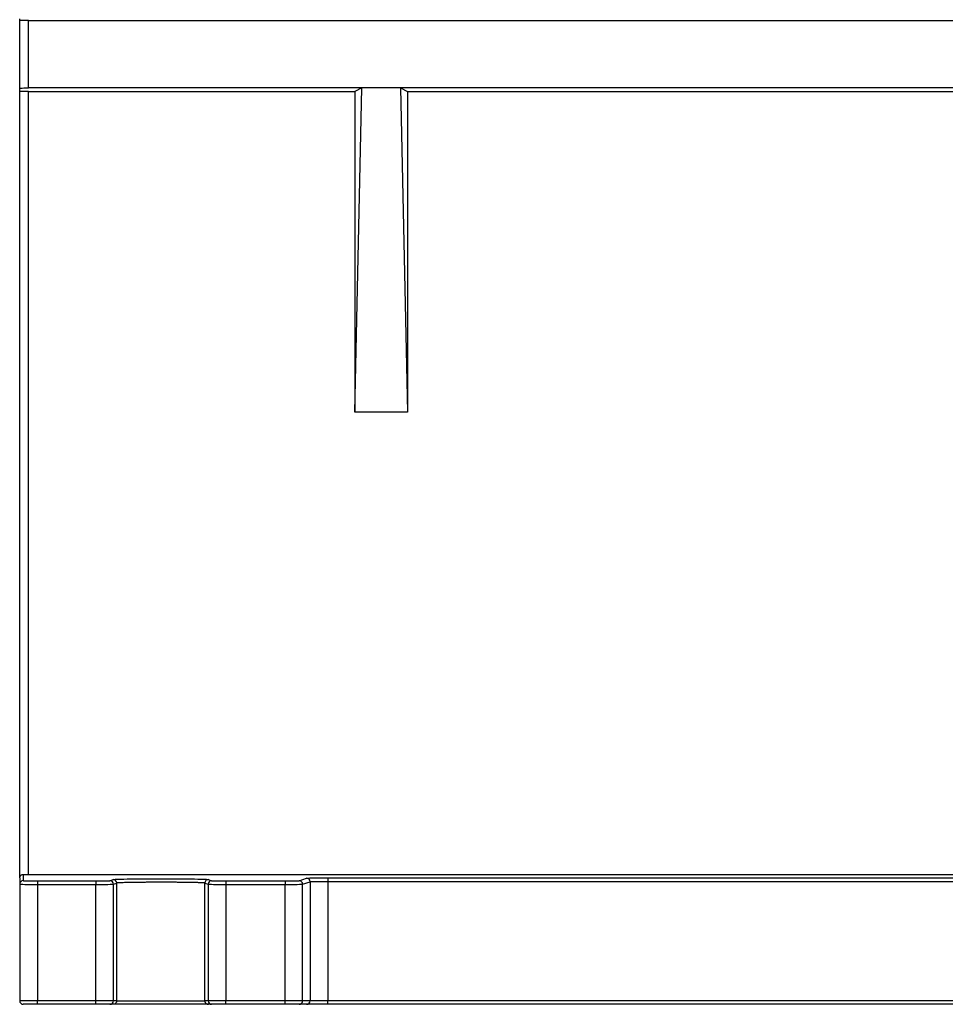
# Model space of a CAD drawing. Header units: inches. Extents: x -22 to 93, y -202 to -47.
# Tile 1 of 10: x -17 to 35, y -202 to -146. Entities that reach past the tile are written whole.
import ezdxf

# ---------------------------------------------------------------- set-up
doc = ezdxf.new("R2010")
doc.units = ezdxf.units.IN
doc.header["$MEASUREMENT"] = 0

# ---------------------------------------------------------------- blocks, each defined once
blk = doc.blocks.new('block 3')
at = {"color": 7, "lineweight": 25}
blk.add_open_spline([(-17.071, -194.761), (-17.082, -194.781), (-17.093, -194.8), (-17.096, -194.82), (-17.099, -194.841), (-17.094, -194.861), (-17.09, -194.882)], degree=3, knots=[0, 0, 0, 0, 1, 1, 1, 2, 2, 2, 2], dxfattribs=at)
blk = doc.blocks.new('block 74')
at = {"color": 7, "lineweight": 25}
blk.add_lwpolyline([(-16.108, -201.494), (-17.109, -201.494)], dxfattribs=at)
blk = doc.blocks.new('block 75')
at = {"color": 7, "lineweight": 25}
blk.add_lwpolyline([(-17.109, -194.877), (-17.109, -201.494)], dxfattribs=at)
blk = doc.blocks.new('block 76')
at = {"color": 7, "lineweight": 25}
blk.add_open_spline([(-17.109, -194.877), (-17.109, -194.881), (-17.001, -194.885), (-16.816, -194.887), (-16.723, -194.889), (-16.612, -194.89), (-16.491, -194.89), (-16.37, -194.891), (-16.239, -194.891), (-16.108, -194.891)], degree=3, knots=[0, 0, 0, 0, 1, 1, 1, 2, 2, 2, 3, 3, 3, 3], dxfattribs=at)
blk = doc.blocks.new('block 77')
at = {"color": 7, "lineweight": 25}
blk.add_lwpolyline([(-16.108, -194.891), (-16.108, -201.494)], dxfattribs=at)
blk = doc.blocks.new('block 78')
at = {"color": 7, "lineweight": 25}
blk.add_lwpolyline([(-12.793, -201.494), (-16.108, -201.494)], dxfattribs=at)
blk = doc.blocks.new('block 79')
at = {"color": 7, "lineweight": 25}
blk.add_lwpolyline([(-16.108, -194.891), (-12.793, -194.891)], dxfattribs=at)
blk = doc.blocks.new('block 80')
at = {"color": 7, "lineweight": 25}
blk.add_lwpolyline([(-12.793, -201.494), (-12.793, -194.891)], dxfattribs=at)
blk = doc.blocks.new('block 81')
at = {"color": 7, "lineweight": 25}
blk.add_lwpolyline([(-16.108, -194.691), (-12.793, -194.691)], dxfattribs=at)
blk = doc.blocks.new('block 82')
at = {"color": 7, "lineweight": 25}
blk.add_lwpolyline([(-12.793, -194.691), (-12.793, -194.891)], dxfattribs=at)
blk = doc.blocks.new('block 83')
at = {"color": 7, "lineweight": 25}
blk.add_lwpolyline([(-16.108, -194.691), (-16.108, -194.891)], dxfattribs=at)
blk = doc.blocks.new('block 84')
at = {"color": 7, "lineweight": 25}
blk.add_lwpolyline([(-1.059, -201.494), (-2.057, -201.494)], dxfattribs=at)
blk = doc.blocks.new('block 85')
at = {"color": 7, "lineweight": 25}
blk.add_lwpolyline([(-2.057, -201.494), (-2.057, -194.891)], dxfattribs=at)
blk = doc.blocks.new('block 86')
at = {"color": 7, "lineweight": 25}
blk.add_open_spline([(-2.057, -194.891), (-1.805, -194.891), (-1.553, -194.89), (-1.369, -194.888), (-1.186, -194.885), (-1.072, -194.881), (-1.059, -194.877)], degree=3, knots=[0, 0, 0, 0, 1, 1, 1, 2, 2, 2, 2], dxfattribs=at)
blk = doc.blocks.new('block 87')
at = {"color": 7, "lineweight": 25}
blk.add_lwpolyline([(-1.059, -201.494), (-1.059, -194.877)], dxfattribs=at)
blk = doc.blocks.new('block 88')
at = {"color": 7, "lineweight": 25}
blk.add_lwpolyline([(-2.057, -201.494), (-5.424, -201.494)], dxfattribs=at)
blk = doc.blocks.new('block 89')
at = {"color": 7, "lineweight": 25}
blk.add_lwpolyline([(-5.424, -194.891), (-5.424, -201.494)], dxfattribs=at)
blk = doc.blocks.new('block 90')
at = {"color": 7, "lineweight": 25}
blk.add_lwpolyline([(-5.424, -194.891), (-2.057, -194.891)], dxfattribs=at)
blk = doc.blocks.new('block 91')
at = {"color": 7, "lineweight": 25}
blk.add_lwpolyline([(-5.424, -194.691), (-2.057, -194.691)], dxfattribs=at)
blk = doc.blocks.new('block 92')
at = {"color": 7, "lineweight": 25}
blk.add_lwpolyline([(-2.057, -194.691), (-2.057, -194.891)], dxfattribs=at)
blk = doc.blocks.new('block 93')
at = {"color": 7, "lineweight": 25}
blk.add_lwpolyline([(-5.424, -194.691), (-5.424, -194.891)], dxfattribs=at)
blk = doc.blocks.new('block 104')
at = {"color": 7, "lineweight": 25}
blk.add_lwpolyline([(-11.795, -201.494), (-12.793, -201.494)], dxfattribs=at)
blk = doc.blocks.new('block 105')
at = {"color": 7, "lineweight": 25}
blk.add_open_spline([(-12.793, -194.891), (-12.54, -194.891), (-12.289, -194.89), (-12.105, -194.888), (-11.922, -194.885), (-11.808, -194.881), (-11.795, -194.877)], degree=3, knots=[0, 0, 0, 0, 1, 1, 1, 2, 2, 2, 2], dxfattribs=at)
blk = doc.blocks.new('block 106')
at = {"color": 7, "lineweight": 25}
blk.add_lwpolyline([(-11.795, -201.494), (-11.795, -194.877)], dxfattribs=at)
blk = doc.blocks.new('block 110')
at = {"color": 7, "lineweight": 25}
blk.add_lwpolyline([(-5.424, -201.494), (-6.422, -201.494)], dxfattribs=at)
blk = doc.blocks.new('block 111')
at = {"color": 7, "lineweight": 25}
blk.add_lwpolyline([(-6.422, -194.877), (-6.422, -201.494)], dxfattribs=at)
blk = doc.blocks.new('block 112')
at = {"color": 7, "lineweight": 25}
blk.add_open_spline([(-6.422, -194.877), (-6.409, -194.881), (-6.296, -194.885), (-6.112, -194.888), (-5.929, -194.89), (-5.677, -194.891), (-5.424, -194.891)], degree=3, knots=[0, 0, 0, 0, 1, 1, 1, 2, 2, 2, 2], dxfattribs=at)
blk = doc.blocks.new('block 122')
at = {"color": 7, "lineweight": 25}
blk.add_open_spline([(-16.909, -194.677), (-16.909, -194.679), (-16.892, -194.68), (-16.859, -194.682), (-16.827, -194.683), (-16.78, -194.685), (-16.709, -194.686), (-16.638, -194.688), (-16.543, -194.689), (-16.437, -194.69), (-16.33, -194.69), (-16.216, -194.691), (-16.108, -194.691)], degree=3, knots=[0, 0, 0, 0, 1, 1, 1, 2, 2, 2, 3, 3, 3, 4, 4, 4, 4], dxfattribs=at)
blk = doc.blocks.new('block 123')
at = {"color": 7, "lineweight": 25}
blk.add_open_spline([(-16.909, -194.677), (-17.019, -194.677), (-17.109, -194.766), (-17.109, -194.877)], degree=3, dxfattribs=at)
blk = doc.blocks.new('block 124')
at = {"color": 7, "lineweight": 25}
blk.add_open_spline([(-2.057, -194.691), (-1.982, -194.691), (-1.9, -194.691), (-1.816, -194.69), (-1.731, -194.69), (-1.645, -194.689), (-1.566, -194.688), (-1.487, -194.687), (-1.419, -194.685), (-1.364, -194.684), (-1.31, -194.682), (-1.266, -194.68), (-1.258, -194.678)], degree=3, knots=[0, 0, 0, 0, 1, 1, 1, 2, 2, 2, 3, 3, 3, 4, 4, 4, 4], dxfattribs=at)
blk = doc.blocks.new('block 125')
at = {"color": 7, "lineweight": 25}
blk.add_open_spline([(-1.059, -194.877), (-1.059, -194.767), (-1.148, -194.678), (-1.258, -194.678)], degree=3, dxfattribs=at)
blk = doc.blocks.new('block 128')
at = {"color": 7, "lineweight": 25}
blk.add_open_spline([(-12.793, -194.691), (-12.718, -194.691), (-12.636, -194.691), (-12.552, -194.69), (-12.467, -194.69), (-12.38, -194.689), (-12.302, -194.688), (-12.223, -194.687), (-12.154, -194.685), (-12.1, -194.684), (-12.046, -194.682), (-12.002, -194.68), (-11.994, -194.678)], degree=3, knots=[0, 0, 0, 0, 1, 1, 1, 2, 2, 2, 3, 3, 3, 4, 4, 4, 4], dxfattribs=at)
blk = doc.blocks.new('block 129')
at = {"color": 7, "lineweight": 25}
blk.add_open_spline([(-11.795, -194.877), (-11.795, -194.767), (-11.884, -194.678), (-11.994, -194.678)], degree=3, dxfattribs=at)
blk = doc.blocks.new('block 132')
at = {"color": 7, "lineweight": 25}
blk.add_open_spline([(-6.223, -194.678), (-6.218, -194.679), (-6.198, -194.681), (-6.163, -194.682), (-6.129, -194.684), (-6.08, -194.685), (-6.009, -194.686), (-5.939, -194.688), (-5.845, -194.689), (-5.742, -194.69), (-5.638, -194.69), (-5.528, -194.691), (-5.424, -194.691)], degree=3, knots=[0, 0, 0, 0, 1, 1, 1, 2, 2, 2, 3, 3, 3, 4, 4, 4, 4], dxfattribs=at)
blk = doc.blocks.new('block 133')
at = {"color": 7, "lineweight": 25}
blk.add_open_spline([(-6.223, -194.678), (-6.333, -194.678), (-6.422, -194.767), (-6.422, -194.877)], degree=3, dxfattribs=at)
blk = doc.blocks.new('block 136')
at = {"color": 7, "lineweight": 25}
blk.add_lwpolyline([(-11.994, -201.694), (-12.793, -201.694)], dxfattribs=at)
blk = doc.blocks.new('block 137')
at = {"color": 7, "lineweight": 25}
blk.add_lwpolyline([(-12.793, -201.694), (-12.793, -201.69), (-12.793, -201.679), (-12.793, -201.66), (-12.793, -201.636), (-12.793, -201.605), (-12.793, -201.571), (-12.793, -201.533), (-12.793, -201.494)], dxfattribs=at)
blk = doc.blocks.new('block 138')
at = {"color": 7, "lineweight": 25}
blk.add_open_spline([(-11.994, -201.694), (-11.884, -201.694), (-11.795, -201.605), (-11.795, -201.494)], degree=3, dxfattribs=at)
blk = doc.blocks.new('block 139')
at = {"color": 7, "lineweight": 25}
blk.add_lwpolyline([(-16.108, -201.694), (-16.909, -201.694)], dxfattribs=at)
blk = doc.blocks.new('block 140')
at = {"color": 7, "lineweight": 25}
blk.add_open_spline([(-17.109, -201.494), (-17.109, -201.605), (-17.019, -201.694), (-16.909, -201.694)], degree=3, dxfattribs=at)
blk = doc.blocks.new('block 141')
at = {"color": 7, "lineweight": 25}
blk.add_lwpolyline([(-16.108, -201.694), (-16.108, -201.494)], dxfattribs=at)
blk = doc.blocks.new('block 148')
at = {"color": 7, "lineweight": 25}
blk.add_lwpolyline([(-5.424, -201.694), (-6.223, -201.694)], dxfattribs=at)
blk = doc.blocks.new('block 149')
at = {"color": 7, "lineweight": 25}
blk.add_open_spline([(-6.422, -201.494), (-6.422, -201.605), (-6.333, -201.694), (-6.223, -201.694)], degree=3, dxfattribs=at)
blk = doc.blocks.new('block 150')
at = {"color": 7, "lineweight": 25}
blk.add_lwpolyline([(-5.424, -201.694), (-5.424, -201.494)], dxfattribs=at)
blk = doc.blocks.new('block 154')
at = {"color": 7, "lineweight": 25}
blk.add_lwpolyline([(-1.258, -201.694), (-2.057, -201.694)], dxfattribs=at)
blk = doc.blocks.new('block 155')
at = {"color": 7, "lineweight": 25}
blk.add_lwpolyline([(-2.057, -201.694), (-2.057, -201.69), (-2.057, -201.679), (-2.057, -201.66), (-2.057, -201.636), (-2.057, -201.605), (-2.057, -201.571), (-2.057, -201.533), (-2.057, -201.494)], dxfattribs=at)
blk = doc.blocks.new('block 156')
at = {"color": 7, "lineweight": 25}
blk.add_open_spline([(-1.258, -201.694), (-1.148, -201.694), (-1.059, -201.605), (-1.059, -201.494)], degree=3, dxfattribs=at)
blk = doc.blocks.new('block 160')
at = {"color": 7, "lineweight": 25}
blk.add_lwpolyline([(-2.057, -201.694), (-5.424, -201.694)], dxfattribs=at)
blk = doc.blocks.new('block 163')
at = {"color": 7, "lineweight": 25}
blk.add_lwpolyline([(-12.793, -201.694), (-16.108, -201.694)], dxfattribs=at)
blk = doc.blocks.new('block 170')
at = {"color": 7, "lineweight": 25}
blk.add_lwpolyline([(0.364, -194.516), (70.418, -194.516)], dxfattribs=at)
blk = doc.blocks.new('block 171')
at = {"color": 7, "lineweight": 25}
blk.add_open_spline([(-0.437, -194.521), (-0.312, -194.52), (-0.186, -194.518), (-0.056, -194.518), (0.074, -194.517), (0.209, -194.516), (0.364, -194.516)], degree=3, knots=[0, 0, 0, 0, 1, 1, 1, 2, 2, 2, 2], dxfattribs=at)
blk = doc.blocks.new('block 172')
at = {"color": 7, "lineweight": 25}
blk.add_lwpolyline([(-1.258, -194.678), (-0.834, -194.536)], dxfattribs=at)
blk = doc.blocks.new('block 173')
at = {"color": 7, "lineweight": 25}
blk.add_lwpolyline([(-6.409, -194.616), (-6.223, -194.678)], dxfattribs=at)
blk = doc.blocks.new('block 174')
at = {"color": 7, "lineweight": 25}
blk.add_open_spline([(-10.724, -194.579), (-10.536, -194.576), (-10.348, -194.574), (-10.139, -194.572), (-9.825, -194.569), (-9.464, -194.569), (-9.103, -194.569), (-8.743, -194.569), (-8.382, -194.569), (-8.069, -194.572), (-7.864, -194.574), (-7.679, -194.577), (-7.493, -194.579)], degree=3, knots=[0, 0, 0, 0, 1, 1, 1, 2, 2, 2, 3, 3, 3, 4, 4, 4, 4], dxfattribs=at)
blk = doc.blocks.new('block 175')
at = {"color": 7, "lineweight": 25}
blk.add_lwpolyline([(-11.994, -194.678), (-11.808, -194.616)], dxfattribs=at)
blk = doc.blocks.new('block 176')
at = {"color": 7, "lineweight": 25}
blk.add_lwpolyline([(-16.909, -194.326), (-16.909, -194.677)], dxfattribs=at)
blk = doc.blocks.new('block 177')
at = {"color": 7, "lineweight": 25}
blk.add_open_spline([(-16.909, -194.326), (-16.822, -194.327), (-16.717, -194.328), (-16.608, -194.328)], degree=3, dxfattribs=at)
blk = doc.blocks.new('block 178')
at = {"color": 7, "lineweight": 25}
blk.add_lwpolyline([(-16.608, -194.328), (87.392, -194.328)], dxfattribs=at)
blk = doc.blocks.new('block 189')
at = {"color": 7, "lineweight": 25}
blk.add_lwpolyline([(-16.608, -145.86), (87.392, -145.86)], dxfattribs=at)
blk = doc.blocks.new('block 190')
at = {"color": 7, "lineweight": 25}
blk.add_open_spline([(-16.608, -145.86), (-16.885, -145.86), (-17.109, -145.864), (-17.109, -145.869)], degree=3, dxfattribs=at)
blk = doc.blocks.new('block 191')
at = {"color": 7, "lineweight": 25}
blk.add_lwpolyline([(-17.109, -145.869), (-17.109, -145.781)], dxfattribs=at)
blk = doc.blocks.new('block 201')
at = {"color": 7, "lineweight": 25}
blk.add_lwpolyline([(-0.634, -201.494), (-1.059, -201.494)], dxfattribs=at)
blk = doc.blocks.new('block 202')
at = {"color": 7, "lineweight": 25}
blk.add_lwpolyline([(-1.059, -194.877), (-0.634, -194.736)], dxfattribs=at)
blk = doc.blocks.new('block 203')
at = {"color": 7, "lineweight": 25}
blk.add_lwpolyline([(-0.634, -194.736), (-0.634, -201.494)], dxfattribs=at)
blk = doc.blocks.new('block 204')
at = {"color": 7, "lineweight": 25}
blk.add_open_spline([(-0.634, -194.736), (-0.634, -194.626), (-0.723, -194.536), (-0.834, -194.536)], degree=3, dxfattribs=at)
blk = doc.blocks.new('block 209')
at = {"color": 7, "lineweight": 25}
blk.add_lwpolyline([(-11.608, -201.494), (-11.795, -201.494)], dxfattribs=at)
blk = doc.blocks.new('block 210')
at = {"color": 7, "lineweight": 25}
blk.add_lwpolyline([(-11.795, -194.877), (-11.608, -194.816)], dxfattribs=at)
blk = doc.blocks.new('block 211')
at = {"color": 7, "lineweight": 25}
blk.add_lwpolyline([(-11.608, -201.494), (-11.608, -194.816)], dxfattribs=at)
blk = doc.blocks.new('block 212')
at = {"color": 7, "lineweight": 25}
blk.add_open_spline([(-11.608, -194.816), (-11.609, -194.763), (-11.63, -194.711), (-11.667, -194.674), (-11.704, -194.637), (-11.756, -194.616), (-11.808, -194.616)], degree=3, knots=[0, 0, 0, 0, 1, 1, 1, 2, 2, 2, 2], dxfattribs=at)
blk = doc.blocks.new('block 213')
at = {"color": 7, "lineweight": 25}
blk.add_lwpolyline([(-6.422, -201.494), (-6.609, -201.494)], dxfattribs=at)
blk = doc.blocks.new('block 214')
at = {"color": 7, "lineweight": 25}
blk.add_lwpolyline([(-6.609, -201.494), (-6.609, -194.816)], dxfattribs=at)
blk = doc.blocks.new('block 215')
at = {"color": 7, "lineweight": 25}
blk.add_lwpolyline([(-6.609, -194.816), (-6.422, -194.877)], dxfattribs=at)
blk = doc.blocks.new('block 216')
at = {"color": 7, "lineweight": 25}
blk.add_open_spline([(-6.409, -194.616), (-6.461, -194.616), (-6.513, -194.637), (-6.55, -194.674), (-6.587, -194.711), (-6.608, -194.763), (-6.609, -194.816)], degree=3, knots=[0, 0, 0, 0, 1, 1, 1, 2, 2, 2, 2], dxfattribs=at)
blk = doc.blocks.new('block 225')
at = {"color": 7, "lineweight": 25}
blk.add_open_spline([(-6.609, -201.494), (-6.608, -201.507), (-6.607, -201.521), (-6.605, -201.533), (-6.602, -201.548), (-6.597, -201.562), (-6.591, -201.576), (-6.584, -201.591), (-6.576, -201.605), (-6.565, -201.618), (-6.554, -201.632), (-6.541, -201.645), (-6.526, -201.656), (-6.51, -201.668), (-6.492, -201.678), (-6.473, -201.683), (-6.452, -201.69), (-6.43, -201.692), (-6.409, -201.694)], degree=3, knots=[0, 0, 0, 0, 1, 1, 1, 2, 2, 2, 3, 3, 3, 4, 4, 4, 5, 5, 5, 6, 6, 6, 6], dxfattribs=at)
blk = doc.blocks.new('block 226')
at = {"color": 7, "lineweight": 25}
blk.add_lwpolyline([(-6.223, -201.694), (-6.409, -201.694)], dxfattribs=at)
blk = doc.blocks.new('block 229')
at = {"color": 7, "lineweight": 25}
blk.add_open_spline([(-11.608, -201.494), (-11.609, -201.509), (-11.61, -201.524), (-11.614, -201.539), (-11.617, -201.557), (-11.624, -201.574), (-11.633, -201.589), (-11.643, -201.608), (-11.655, -201.625), (-11.671, -201.639), (-11.688, -201.656), (-11.708, -201.67), (-11.73, -201.678), (-11.755, -201.688), (-11.782, -201.691), (-11.808, -201.694)], degree=3, knots=[0, 0, 0, 0, 1, 1, 1, 2, 2, 2, 3, 3, 3, 4, 4, 4, 5, 5, 5, 5], dxfattribs=at)
blk = doc.blocks.new('block 230')
at = {"color": 7, "lineweight": 25}
blk.add_lwpolyline([(-11.808, -201.694), (-11.994, -201.694)], dxfattribs=at)
blk = doc.blocks.new('block 235')
at = {"color": 7, "lineweight": 25}
blk.add_open_spline([(-0.834, -201.694), (-0.723, -201.694), (-0.634, -201.605), (-0.634, -201.494)], degree=3, dxfattribs=at)
blk = doc.blocks.new('block 236')
at = {"color": 7, "lineweight": 25}
blk.add_lwpolyline([(-0.834, -201.694), (-1.258, -201.694)], dxfattribs=at)
blk = doc.blocks.new('block 239')
at = {"color": 7, "lineweight": 25}
blk.add_open_spline([(-17.109, -194.519), (-17.108, -194.506), (-17.107, -194.493), (-17.104, -194.48), (-17.103, -194.471), (-17.1, -194.462), (-17.097, -194.453), (-17.092, -194.442), (-17.087, -194.431), (-17.08, -194.42), (-17.075, -194.41), (-17.068, -194.401), (-17.061, -194.393), (-17.048, -194.379), (-17.033, -194.366), (-17.015, -194.355), (-17, -194.346), (-16.983, -194.337), (-16.963, -194.333), (-16.946, -194.329), (-16.927, -194.327), (-16.909, -194.326)], degree=3, knots=[0, 0, 0, 0, 1, 1, 1, 2, 2, 2, 3, 3, 3, 4, 4, 4, 5, 5, 5, 6, 6, 6, 7, 7, 7, 7], dxfattribs=at)
blk = doc.blocks.new('block 240')
at = {"color": 7, "lineweight": 25}
blk.add_lwpolyline([(-17.109, -194.519), (-17.109, -194.877)], dxfattribs=at)
blk = doc.blocks.new('block 296')
at = {"color": 7, "lineweight": 25}
blk.add_open_spline([(-6.609, -194.816), (-6.609, -194.815), (-6.61, -194.814), (-6.613, -194.813), (-6.616, -194.812), (-6.621, -194.811), (-6.627, -194.81), (-6.634, -194.809), (-6.641, -194.808), (-6.65, -194.807), (-6.66, -194.806), (-6.671, -194.805), (-6.682, -194.805)], degree=3, knots=[0, 0, 0, 0, 1, 1, 1, 2, 2, 2, 3, 3, 3, 4, 4, 4, 4], dxfattribs=at)
blk = doc.blocks.new('block 297')
at = {"color": 7, "lineweight": 25}
blk.add_open_spline([(-11.535, -194.805), (-11.546, -194.805), (-11.557, -194.806), (-11.567, -194.807), (-11.576, -194.808), (-11.583, -194.809), (-11.589, -194.81), (-11.596, -194.811), (-11.601, -194.812), (-11.604, -194.813), (-11.607, -194.814), (-11.608, -194.815), (-11.608, -194.816)], degree=3, knots=[0, 0, 0, 0, 1, 1, 1, 2, 2, 2, 3, 3, 3, 4, 4, 4, 4], dxfattribs=at)
blk = doc.blocks.new('block 318')
at = {"color": 7, "lineweight": 25}
blk.add_lwpolyline([(-11.608, -201.494), (-6.609, -201.494)], dxfattribs=at)
blk = doc.blocks.new('block 319')
at = {"color": 7, "lineweight": 25}
blk.add_lwpolyline([(-6.409, -201.694), (-11.808, -201.694)], dxfattribs=at)
blk = doc.blocks.new('block 374')
at = {"color": 7, "lineweight": 25}
blk.add_lwpolyline([(0.364, -201.494), (-0.634, -201.494)], dxfattribs=at)
blk = doc.blocks.new('block 375')
at = {"color": 7, "lineweight": 25}
blk.add_open_spline([(-0.634, -194.736), (-0.621, -194.731), (-0.507, -194.725), (-0.324, -194.722), (-0.14, -194.718), (0.112, -194.716), (0.364, -194.716)], degree=3, knots=[0, 0, 0, 0, 1, 1, 1, 2, 2, 2, 2], dxfattribs=at)
blk = doc.blocks.new('block 376')
at = {"color": 7, "lineweight": 25}
blk.add_lwpolyline([(0.364, -194.716), (0.364, -201.494)], dxfattribs=at)
blk = doc.blocks.new('block 377')
at = {"color": 7, "lineweight": 25}
blk.add_lwpolyline([(0.364, -194.516), (0.364, -194.716)], dxfattribs=at)
blk = doc.blocks.new('block 382')
at = {"color": 7, "lineweight": 25}
blk.add_lwpolyline([(0.364, -201.694), (0.364, -201.494)], dxfattribs=at)
blk = doc.blocks.new('block 383')
at = {"color": 7, "lineweight": 25}
blk.add_lwpolyline([(0.364, -201.694), (-0.834, -201.694)], dxfattribs=at)
blk = doc.blocks.new('block 389')
at = {"color": 7, "lineweight": 25}
blk.add_lwpolyline([(66.293, -149.694), (4.49, -149.694)], dxfattribs=at)
blk = doc.blocks.new('block 390')
at = {"color": 7, "lineweight": 25}
blk.add_lwpolyline([(4.49, -149.694), (2.293, -149.694)], dxfattribs=at)
blk = doc.blocks.new('block 391')
at = {"color": 7, "lineweight": 25}
blk.add_lwpolyline([(2.293, -149.694), (-16.608, -149.694)], dxfattribs=at)
blk = doc.blocks.new('block 392')
at = {"color": 7, "lineweight": 25}
blk.add_lwpolyline([(-16.608, -149.694), (-16.608, -145.86)], dxfattribs=at)
blk = doc.blocks.new('block 395')
at = {"color": 7, "lineweight": 25}
blk.add_lwpolyline([(1.892, -168.098), (2.293, -149.694)], dxfattribs=at)
blk = doc.blocks.new('block 396')
at = {"color": 7, "lineweight": 25}
blk.add_lwpolyline([(1.892, -149.895), (1.892, -168.098)], dxfattribs=at)
blk = doc.blocks.new('block 397')
at = {"color": 7, "lineweight": 25}
blk.add_lwpolyline([(2.293, -149.694), (1.892, -149.895)], dxfattribs=at)
blk = doc.blocks.new('block 401')
at = {"color": 7, "lineweight": 25}
blk.add_lwpolyline([(4.49, -149.694), (4.892, -168.098)], dxfattribs=at)
blk = doc.blocks.new('block 402')
at = {"color": 7, "lineweight": 25}
blk.add_lwpolyline([(4.49, -149.694), (4.892, -149.895)], dxfattribs=at)
blk = doc.blocks.new('block 403')
at = {"color": 7, "lineweight": 25}
blk.add_lwpolyline([(4.892, -149.895), (4.892, -168.098)], dxfattribs=at)
blk = doc.blocks.new('block 408')
at = {"color": 7, "lineweight": 25}
blk.add_lwpolyline([(4.892, -168.098), (1.892, -168.098)], dxfattribs=at)
blk = doc.blocks.new('block 413')
at = {"color": 7, "lineweight": 25}
blk.add_lwpolyline([(4.892, -149.895), (65.892, -149.895)], dxfattribs=at)
blk = doc.blocks.new('block 414')
at = {"color": 7, "lineweight": 25}
blk.add_open_spline([(-17.109, -149.703), (-17.109, -149.702), (-17.098, -149.701), (-17.073, -149.7), (-17.049, -149.699), (-17.011, -149.698), (-16.962, -149.697), (-16.913, -149.696), (-16.854, -149.695), (-16.793, -149.695), (-16.731, -149.694), (-16.667, -149.694), (-16.608, -149.694)], degree=3, knots=[0, 0, 0, 0, 1, 1, 1, 2, 2, 2, 3, 3, 3, 4, 4, 4, 4], dxfattribs=at)
blk = doc.blocks.new('block 415')
at = {"color": 7, "lineweight": 25}
blk.add_lwpolyline([(-16.608, -149.895), (1.892, -149.895)], dxfattribs=at)
blk = doc.blocks.new('block 416')
at = {"color": 7, "lineweight": 25}
blk.add_open_spline([(-16.608, -149.895), (-16.717, -149.895), (-16.822, -149.895), (-16.909, -149.897)], degree=3, dxfattribs=at)
blk = doc.blocks.new('block 417')
at = {"color": 7, "lineweight": 25}
blk.add_open_spline([(-16.909, -149.897), (-16.968, -149.897), (-17.02, -149.899), (-17.056, -149.9), (-17.091, -149.901), (-17.109, -149.902), (-17.109, -149.904)], degree=3, knots=[0, 0, 0, 0, 1, 1, 1, 2, 2, 2, 2], dxfattribs=at)
blk = doc.blocks.new('block 418')
at = {"color": 7, "lineweight": 25}
blk.add_lwpolyline([(-17.109, -149.904), (-17.109, -149.703)], dxfattribs=at)
blk = doc.blocks.new('block 419')
at = {"color": 7, "lineweight": 25}
blk.add_lwpolyline([(-17.109, -149.703), (-17.109, -145.869)], dxfattribs=at)
blk = doc.blocks.new('block 420')
at = {"color": 7, "lineweight": 25}
blk.add_lwpolyline([(70.418, -201.494), (0.364, -201.494)], dxfattribs=at)
blk = doc.blocks.new('block 421')
at = {"color": 7, "lineweight": 25}
blk.add_lwpolyline([(0.364, -194.716), (70.418, -194.716)], dxfattribs=at)
blk = doc.blocks.new('block 422')
at = {"color": 7, "lineweight": 25}
blk.add_lwpolyline([(70.418, -201.694), (0.364, -201.694)], dxfattribs=at)
blk = doc.blocks.new('block 736')
at = {"color": 7, "lineweight": 25}
blk.add_lwpolyline([(-16.608, -194.328), (-16.608, -149.895)], dxfattribs=at)
blk = doc.blocks.new('block 737')
at = {"color": 7, "lineweight": 25}
blk.add_lwpolyline([(-17.109, -194.519), (-17.109, -149.904)], dxfattribs=at)
blk = doc.blocks.new('block 1418')
at = {"color": 253, "lineweight": 25}
blk.add_open_spline([(-0.834, -194.536), (-0.823, -194.532), (-0.766, -194.53), (-0.692, -194.527), (-0.619, -194.525), (-0.528, -194.523), (-0.437, -194.521)], degree=3, knots=[0, 0, 0, 0, 1, 1, 1, 2, 2, 2, 2], dxfattribs=at)
blk = doc.blocks.new('block 1419')
at = {"color": 253, "lineweight": 25}
blk.add_open_spline([(-11.808, -194.616), (-11.765, -194.61), (-11.721, -194.603), (-11.604, -194.598), (-11.486, -194.592), (-11.293, -194.586), (-11.018, -194.582), (-10.926, -194.581), (-10.825, -194.58), (-10.724, -194.579)], degree=3, knots=[0, 0, 0, 0, 1, 1, 1, 2, 2, 2, 3, 3, 3, 3], dxfattribs=at)
blk = doc.blocks.new('block 1420')
at = {"color": 253, "lineweight": 25}
blk.add_open_spline([(-7.493, -194.579), (-7.391, -194.58), (-7.288, -194.581), (-7.195, -194.582), (-6.921, -194.586), (-6.728, -194.592), (-6.611, -194.598), (-6.495, -194.603), (-6.452, -194.61), (-6.409, -194.616)], degree=3, knots=[0, 0, 0, 0, 1, 1, 1, 2, 2, 2, 3, 3, 3, 3], dxfattribs=at)
blk = doc.blocks.new('block 1424')
at = {"color": 253, "lineweight": 25}
blk.add_open_spline([(-6.682, -194.805), (-6.695, -194.804), (-6.709, -194.803), (-6.724, -194.802), (-6.74, -194.801), (-6.757, -194.8), (-6.776, -194.799), (-6.794, -194.798), (-6.814, -194.797), (-6.835, -194.797), (-6.856, -194.796), (-6.878, -194.795), (-6.902, -194.794), (-6.925, -194.794), (-6.95, -194.793), (-6.975, -194.792), (-7.001, -194.791), (-7.027, -194.791), (-7.055, -194.79), (-7.082, -194.789), (-7.111, -194.788), (-7.14, -194.788), (-7.169, -194.787), (-7.199, -194.786), (-7.23, -194.786), (-7.26, -194.785), (-7.292, -194.785), (-7.324, -194.784), (-7.356, -194.783), (-7.388, -194.783), (-7.422, -194.782), (-7.455, -194.782), (-7.488, -194.781), (-7.523, -194.781), (-7.557, -194.78), (-7.591, -194.779), (-7.627, -194.779), (-7.661, -194.778), (-7.696, -194.778), (-7.732, -194.777), (-7.767, -194.777), (-7.803, -194.777), (-7.839, -194.776), (-7.875, -194.776), (-7.911, -194.775), (-7.948, -194.775), (-7.984, -194.775), (-8.02, -194.774), (-8.057, -194.774), (-8.093, -194.774), (-8.129, -194.773), (-8.166, -194.773), (-8.202, -194.773), (-8.239, -194.772), (-8.275, -194.772), (-8.311, -194.772), (-8.347, -194.771), (-8.384, -194.771), (-8.42, -194.771), (-8.456, -194.771), (-8.492, -194.771), (-8.527, -194.77), (-8.563, -194.77), (-8.599, -194.77), (-8.634, -194.77), (-8.669, -194.77), (-8.704, -194.77), (-8.738, -194.769), (-8.773, -194.769), (-8.808, -194.769), (-8.841, -194.769), (-8.875, -194.769), (-8.909, -194.769), (-8.943, -194.769), (-8.976, -194.768), (-9.009, -194.768), (-9.042, -194.768), (-9.074, -194.768), (-9.107, -194.768), (-9.173, -194.768), (-9.238, -194.768), (-9.304, -194.769), (-9.373, -194.769), (-9.442, -194.769), (-9.51, -194.77), (-9.581, -194.77), (-9.652, -194.77), (-9.722, -194.771), (-9.795, -194.771), (-9.868, -194.771), (-9.939, -194.772), (-10.013, -194.773), (-10.086, -194.773), (-10.158, -194.774), (-10.232, -194.775), (-10.305, -194.775), (-10.376, -194.776), (-10.449, -194.777), (-10.52, -194.778), (-10.589, -194.779), (-10.66, -194.78), (-10.728, -194.781), (-10.794, -194.782), (-10.861, -194.783), (-10.926, -194.785), (-10.986, -194.786), (-11.049, -194.787), (-11.107, -194.788), (-11.161, -194.79), (-11.217, -194.791), (-11.268, -194.793), (-11.315, -194.794), (-11.362, -194.796), (-11.405, -194.797), (-11.441, -194.799), (-11.478, -194.801), (-11.506, -194.803), (-11.535, -194.805)], degree=3, knots=[0, 0, 0, 0, 1, 1, 1, 2, 2, 2, 3, 3, 3, 4, 4, 4, 5, 5, 5, 6, 6, 6, 7, 7, 7, 8, 8, 8, 9, 9, 9, 10, 10, 10, 11, 11, 11, 12, 12, 12, 13, 13, 13, 14, 14, 14, 15, 15, 15, 16, 16, 16, 17, 17, 17, 18, 18, 18, 19, 19, 19, 20, 20, 20, 21, 21, 21, 22, 22, 22, 23, 23, 23, 24, 24, 24, 25, 25, 25, 26, 26, 26, 27, 27, 27, 28, 28, 28, 29, 29, 29, 30, 30, 30, 31, 31, 31, 32, 32, 32, 33, 33, 33, 34, 34, 34, 35, 35, 35, 36, 36, 36, 37, 37, 37, 38, 38, 38, 39, 39, 39, 39], dxfattribs=at)

msp = doc.modelspace()

# ---------------------------------------------------------------- block references
for name in ['block 191', 'block 190', 'block 419', 'block 189', 'block 392', 'block 414', 'block 418', 'block 391', 'block 395', 'block 397', 'block 390', 'block 389', 'block 401', 'block 402', 'block 417', 'block 737', 'block 416', 'block 415', 'block 736', 'block 396', 'block 403', 'block 413', 'block 408', 'block 239', 'block 176', 'block 177', 'block 178', 'block 240', 'block 123', 'block 75', 'block 76', 'block 3', 'block 122', 'block 81', 'block 83', 'block 77', 'block 79', 'block 128', 'block 82', 'block 105', 'block 80', 'block 175', 'block 129', 'block 1419', 'block 212', 'block 210', 'block 106', 'block 297', 'block 211', 'block 1424', 'block 174', 'block 1420', 'block 296', 'block 216', 'block 214', 'block 215', 'block 133', 'block 111', 'block 112', 'block 173', 'block 132', 'block 91', 'block 93', 'block 89', 'block 90', 'block 124', 'block 92', 'block 86', 'block 85', 'block 172', 'block 125', 'block 202', 'block 87', 'block 1418', 'block 204', 'block 375', 'block 203', 'block 171', 'block 170', 'block 377', 'block 376', 'block 421', 'block 74', 'block 140', 'block 139', 'block 78', 'block 141', 'block 163', 'block 104', 'block 137', 'block 136', 'block 138', 'block 230', 'block 229', 'block 319', 'block 209', 'block 318', 'block 213', 'block 225', 'block 110', 'block 149', 'block 226', 'block 148', 'block 88', 'block 150', 'block 160', 'block 84', 'block 155', 'block 154', 'block 156', 'block 236', 'block 201', 'block 235', 'block 383', 'block 374', 'block 382', 'block 420', 'block 422']:
    msp.add_blockref(name, (0, 0))

doc.saveas('drawing.dxf')
